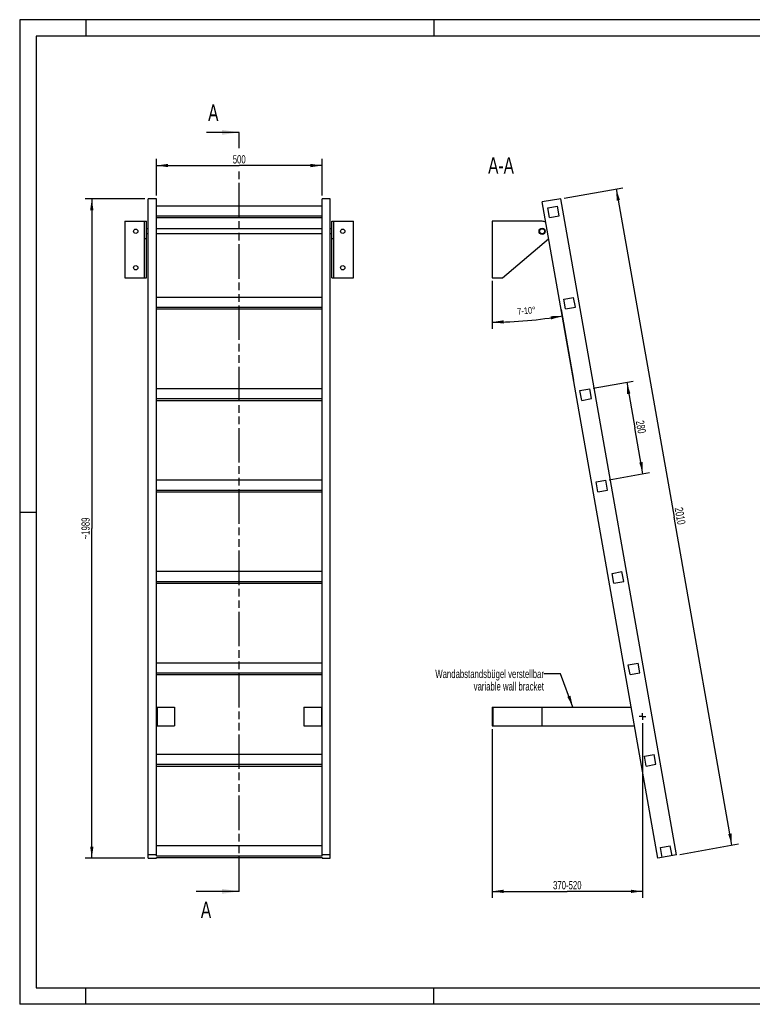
# Model space of a CAD drawing. Header units: millimetres. Extents: x 0 to 4200, y 0 to 2970.
# Tile 1 of 2: x 0 to 2212, y 0 to 2970. Entities that reach past the tile are written whole.
import ezdxf

# ---------------------------------------------------------------- set-up
doc = ezdxf.new("R2010")
doc.units = ezdxf.units.MM
doc.header["$LTSCALE"] = 231
doc.linetypes.add('CENTER', pattern=[0.6, 0.375, -0.075, 0.075, -0.075])
doc.linetypes.add('PHANTOM', pattern=[0.8, 0.45, -0.05, 0.1, -0.05, 0.1, -0.05])
doc.layers.get('0').update_dxf_attribs({"linetype": 'CONTINUOUS'})
for name, color, linetype in [('005_AXIS', 7, 'CONTINUOUS'), ('050_DIMENSIONING', 7, 'CONTINUOUS'), ('053_NOTES', 7, 'CONTINUOUS'), ('HATCHING_BL0', 7, 'CONTINUOUS')]:
    doc.layers.add(name, color=color, linetype=linetype)
doc.styles.get("Standard").update_dxf_attribs({"font": 'txt', "width": 0.7})
doc.dimstyles.new('DIMSTYLE_1', dxfattribs={"dimtxt": 25, "dimasz": 35, "dimexe": 2, "dimexo": 1, "dimtad": 1, "dimdec": 1, "dimtxsty": 'Standard', "dimblk": '_FILLED', "dimblk1": '_FILLED', "dimblk2": '_FILLED', "dimcen": 0.09, "dimazin": 2, "dimtp": 0.8, "dimtm": 0.8, "dimtfac": 1, "dimtdec": 1, "dimtofl": 0, "dimtmove": 0, "dimatfit": 3, "dimldrblk": '_FILLED', "dimfxl": 1, "dimtolj": 1, "dimarcsym": 0})
doc.dimstyles.new('DIMSTYLE_2', dxfattribs={"dimtxt": 20, "dimasz": 35, "dimexe": 2, "dimexo": 1, "dimgap": 2, "dimtad": 1, "dimdec": 1, "dimtxsty": 'Standard', "dimblk": '_FILLED', "dimblk1": '_FILLED', "dimblk2": '_FILLED', "dimcen": 0.09, "dimazin": 2, "dimtp": 0.5, "dimtm": 0.5, "dimtfac": 1, "dimtdec": 1, "dimtofl": 0, "dimtmove": 0, "dimatfit": 3, "dimldrblk": '_FILLED', "dimfxl": 1, "dimtolj": 1, "dimarcsym": 0})
doc.dimstyles.new('DIMSTYLE_3', dxfattribs={"dimtxt": 25, "dimasz": 35, "dimexe": 2, "dimexo": 1, "dimtad": 1, "dimdec": 1, "dimtxsty": 'Standard', "dimblk": '_FILLED', "dimblk1": '_FILLED', "dimblk2": '_FILLED', "dimcen": 0.09, "dimazin": 2, "dimtp": 2, "dimtm": 2, "dimtfac": 1, "dimtdec": 1, "dimtofl": 0, "dimtmove": 0, "dimatfit": 3, "dimldrblk": '_FILLED', "dimfxl": 1, "dimtolj": 1, "dimarcsym": 0})
doc.dimstyles.new('DIMSTYLE_4', dxfattribs={"dimtxt": 25, "dimasz": 35, "dimexe": 2, "dimexo": 1, "dimtad": 1, "dimdec": 0, "dimtxsty": 'Standard', "dimblk": '_FILLED', "dimblk1": '_FILLED', "dimblk2": '_FILLED', "dimcen": 0.09, "dimazin": 2, "dimtp": 1.2, "dimtm": 1.2, "dimtfac": 1, "dimtdec": 0, "dimtofl": 0, "dimtmove": 0, "dimatfit": 3, "dimldrblk": '_FILLED', "dimfxl": 1, "dimtolj": 1, "dimarcsym": 0})
doc.dimstyles.new('DIMSTYLE_5', dxfattribs={"dimtxt": 25, "dimasz": 35, "dimexe": 2, "dimexo": 1, "dimtad": 1, "dimtxsty": 'Standard', "dimblk": '_FILLED', "dimblk1": '_FILLED', "dimblk2": '_FILLED', "dimcen": 0.09, "dimazin": 2, "dimtp": 0.8, "dimtm": 0.8, "dimtfac": 1, "dimtofl": 0, "dimtmove": 0, "dimatfit": 3, "dimldrblk": '_FILLED', "dimfxl": 1, "dimtolj": 1, "dimarcsym": 0})
doc.dimstyles.new('DIMSTYLE_6', dxfattribs={"dimtxt": 25, "dimasz": 35, "dimexe": 2, "dimexo": 1, "dimtad": 1, "dimtxsty": 'Standard', "dimblk": '_FILLED', "dimblk1": '_FILLED', "dimblk2": '_FILLED', "dimcen": 0.09, "dimazin": 2, "dimtp": 0.5, "dimtm": 0.5, "dimtfac": 1, "dimtofl": 0, "dimtmove": 0, "dimatfit": 3, "dimldrblk": '_FILLED', "dimfxl": 1, "dimtolj": 1, "dimarcsym": 0})
doc.dimstyles.get("Standard").update_dxf_attribs({"dimtxt": 25, "dimasz": 35, "dimexe": 2, "dimexo": 1, "dimtad": 1, "dimtxsty": 'Standard', "dimblk": '_FILLED', "dimblk1": '_FILLED', "dimblk2": '_FILLED', "dimcen": 0.09, "dimazin": 2, "dimtol": 1, "dimtp": 0.01, "dimtm": 0.01, "dimtfac": 1, "dimtofl": 0, "dimtmove": 0, "dimatfit": 3, "dimldrblk": '_FILLED', "dimfxl": 1, "dimtolj": 1, "dimarcsym": 0})

# ---------------------------------------------------------------- blocks, each defined once
blk = doc.blocks.new('_FILLED')
at = {"color": 0, "linetype": 'ByBlock'}
blk.add_solid([(0, 0), (-1, 0.143), (-1, -0.143)], dxfattribs=at)
blk = doc.blocks.new('*D2')
at = {"layer": '050_DIMENSIONING', "color": 2, "linetype": 'Continuous', "transparency": 16777216}
for p, q in [((412.7, 2440.1), (412.7, 2550.1)), ((412.7, 2530.1), (662.7, 2530.1)), ((912.7, 2530.1), (662.7, 2530.1)), ((912.7, 2440.1), (912.7, 2550.1))]:
    blk.add_line(p, q, dxfattribs=at)
at = {"layer": '050_DIMENSIONING', "color": 2, "linetype": 'Continuous', "transparency": 16777216, "xscale": 35, "yscale": 35, "zscale": 35, "rotation": 180}
blk.add_blockref('_FILLED', (412.7, 2530.1), dxfattribs=at)
at = {"layer": '050_DIMENSIONING', "color": 2, "linetype": 'Continuous', "transparency": 16777216, "xscale": 35, "yscale": 35, "zscale": 35}
blk.add_blockref('_FILLED', (912.7, 2530.1), dxfattribs=at)
at = {"layer": '050_DIMENSIONING', "color": 2, "linetype": 'Continuous', "transparency": 16777216, "insert": (662.7, 2561.3), "char_height": 25, "width": 85.714, "attachment_point": 2, "line_spacing_factor": 0.9}
blk.add_mtext('500', dxfattribs=at)
blk = doc.blocks.new('*D3')
at = {"layer": '050_DIMENSIONING', "color": 2, "linetype": 'Continuous', "transparency": 16777216}
for p, q in [((1426.1, 2181.8), (1426.1, 2037.8)), ((1634.4, 2096), (1672, 1882.5))]:
    blk.add_line(p, q, dxfattribs=at)
for start, end in [(270, 275), (275, 280)]:
    blk.add_arc((1426.1, 3277.4), 1219.6, start, end, dxfattribs=at)
for points in [[(1461, 2063.3), (1426.1, 2057.8), (1461.1, 2053.3)], [(1604.1, 2065.8), (1637.9, 2076.3), (1602.5, 2075.6)]]:
    blk.add_solid(points, dxfattribs=at)
at = {"layer": '050_DIMENSIONING', "color": 2, "linetype": 'Continuous', "transparency": 16777216, "insert": (1528.9, 2102.3), "char_height": 20, "width": 105.714, "attachment_point": 2, "rotation": 5, "line_spacing_factor": 0.9}
blk.add_mtext('7-10\\fgdt;{\\W1.0;{\\fgdt;~}}', dxfattribs=at)
blk = doc.blocks.new('*D4')
at = {"layer": '050_DIMENSIONING', "color": 2, "linetype": 'Continuous', "transparency": 16777216}
for p, q in [((1643.2, 2431.8), (1820.5, 2463)), ((1800.8, 2459.6), (1975.3, 1469.8)), ((2149.8, 480.1), (1975.3, 1469.8)), ((1992.3, 452.3), (2169.5, 483.6))]:
    blk.add_line(p, q, dxfattribs=at)
at = {"layer": '050_DIMENSIONING', "color": 2, "linetype": 'Continuous', "transparency": 16777216, "xscale": 35, "yscale": 35, "zscale": 35}
for p, rotation in [((1800.8, 2459.6), 100), ((2149.8, 480.1), 280)]:
    blk.add_blockref('_FILLED', p, dxfattribs=dict(at, rotation=rotation))
at = {"layer": '050_DIMENSIONING', "color": 2, "linetype": 'Continuous', "transparency": 16777216, "insert": (2006.1, 1475.3), "char_height": 25, "width": 109.821, "attachment_point": 2, "rotation": 280, "line_spacing_factor": 0.9}
blk.add_mtext('2010', dxfattribs=at)
blk = doc.blocks.new('*D5')
at = {"layer": '050_DIMENSIONING', "color": 2, "linetype": 'Continuous', "transparency": 16777216}
for p, q in [((377.7, 2430.1), (197.7, 2430.1)), ((217.7, 2430.1), (217.7, 1435.4)), ((217.7, 440.7), (217.7, 1435.4)), ((377.7, 440.7), (197.7, 440.7))]:
    blk.add_line(p, q, dxfattribs=at)
at = {"layer": '050_DIMENSIONING', "color": 2, "linetype": 'Continuous', "transparency": 16777216, "xscale": 35, "yscale": 35, "zscale": 35}
for p, rotation in [((217.7, 2430.1), 90), ((217.7, 440.7), 270)]:
    blk.add_blockref('_FILLED', p, dxfattribs=dict(at, rotation=rotation))
at = {"layer": '050_DIMENSIONING', "color": 2, "linetype": 'Continuous', "transparency": 16777216, "insert": (186.4, 1435.4), "char_height": 25, "width": 139.286, "attachment_point": 2, "rotation": 90, "line_spacing_factor": 0.9}
blk.add_mtext('~1989', dxfattribs=at)
blk = doc.blocks.new('*D6')
at = {"layer": '050_DIMENSIONING', "color": 2, "linetype": 'Continuous', "transparency": 16777216}
for p, q in [((1879.9, 848.1), (1879.9, 346.9)), ((1426.1, 829.6), (1426.1, 346.9)), ((1426.1, 346.9), (1426.1, 320.7)), ((1426.1, 340.7), (1653, 340.7)), ((1879.9, 340.7), (1653, 340.7)), ((1879.9, 346.9), (1879.9, 320.7))]:
    blk.add_line(p, q, dxfattribs=at)
at = {"layer": '050_DIMENSIONING', "color": 2, "linetype": 'Continuous', "transparency": 16777216, "xscale": 35, "yscale": 35, "zscale": 35, "rotation": 180}
blk.add_blockref('_FILLED', (1426.1, 340.7), dxfattribs=at)
at = {"layer": '050_DIMENSIONING', "color": 2, "linetype": 'Continuous', "transparency": 16777216, "xscale": 35, "yscale": 35, "zscale": 35}
blk.add_blockref('_FILLED', (1879.9, 340.7), dxfattribs=at)
at = {"layer": '050_DIMENSIONING', "color": 2, "linetype": 'Continuous', "transparency": 16777216, "insert": (1653, 371.9), "char_height": 25, "width": 198.214, "attachment_point": 2, "line_spacing_factor": 0.9}
blk.add_mtext('370-520\\P ', dxfattribs=at)
blk = doc.blocks.new('*D7')
at = {"layer": '050_DIMENSIONING', "color": 2, "linetype": 'Continuous', "transparency": 16777216}
for p, q in [((1730.6, 1858.3), (1852.3, 1879.7)), ((1832.6, 1876.2), (1856.9, 1738.4)), ((1881.2, 1600.5), (1856.9, 1738.4)), ((1779.3, 1582.5), (1900.9, 1604))]:
    blk.add_line(p, q, dxfattribs=at)
at = {"layer": '050_DIMENSIONING', "color": 2, "linetype": 'Continuous', "transparency": 16777216, "xscale": 35, "yscale": 35, "zscale": 35}
for p, rotation in [((1832.6, 1876.2), 100), ((1881.2, 1600.5), 280)]:
    blk.add_blockref('_FILLED', p, dxfattribs=dict(at, rotation=rotation))
at = {"layer": '050_DIMENSIONING', "color": 2, "linetype": 'Continuous', "transparency": 16777216, "insert": (1887.7, 1743.8), "char_height": 25, "width": 88.393, "attachment_point": 2, "rotation": 280, "line_spacing_factor": 0.9}
blk.add_mtext('280', dxfattribs=at)
blk = doc.blocks.new('XSEC_FILLED')
at = {"color": 0, "linetype": 'ByBlock'}
blk.add_solid([(0, 0), (-1, 0.143), (-1, -0.143)], dxfattribs=at)
blk = doc.blocks.new('HATCHING_BL0', base_point=(597.8, 1487))
at = {"layer": 'HATCHING_BL0', "color": 7, "linetype": 'PHANTOM'}
for p, q in [((662.7, 2582.6), (662.7, 2630.1)), ((662.7, 340.7), (662.7, 2519.1))]:
    blk.add_line(p, q, dxfattribs=at)
at = {"layer": 'HATCHING_BL0', "color": 7, "linetype": 'Continuous', "char_height": 50, "width": 64.286, "attachment_point": 1, "line_spacing_factor": 0.9}
for insert in [(568.8, 2714.2), (546.8, 309.9)]:
    blk.add_mtext('A', dxfattribs=dict(at, insert=insert))
at = {"layer": 'HATCHING_BL0', "color": 7, "linetype": 'Continuous'}
for points in [[(662.7, 2630.1), (564.2, 2630.1)], [(662.7, 340.7), (532.9, 340.7)]]:
    blk.add_leader(points, dimstyle='Standard', override={"dimasz": 52.5, "dimtad": 0, "dimldrblk": 'XSEC_FILLED'}, dxfattribs=at)

msp = doc.modelspace()

# ---------------------------------------------------------------- hatches: boundary and pattern name
at = {"linetype": 'Continuous'}
h = msp.add_hatch(dxfattribs=at)
h.set_pattern_fill('ANSI31', color=2, angle=90, style=0, pattern_type=2)
h.set_pattern_definition([(135, (1426.08, 2276.8), (-239.875, -239.875), [])])
edge = h.paths.add_edge_path()
edge.add_line((1969.109, 448.246), (1939.565, 443.037))
edge.add_line((1939.565, 443.037), (1934.356, 472.581))
edge.add_line((1934.356, 472.581), (1963.9, 477.79))
edge.add_line((1969.109, 448.246), (1963.9, 477.79))
edge = h.paths.add_edge_path()
edge.add_line((1599.215, 2373.26), (1594.005, 2402.804))
edge.add_line((1594.005, 2402.804), (1623.55, 2408.014))
edge.add_line((1628.759, 2378.469), (1623.55, 2408.014))
edge.add_line((1599.215, 2373.26), (1628.759, 2378.469))
edge = h.paths.add_edge_path()
edge.add_line((1647.836, 2097.514), (1642.627, 2127.058))
edge.add_line((1642.627, 2127.058), (1672.171, 2132.267))
edge.add_line((1677.38, 2102.723), (1672.171, 2132.267))
edge.add_line((1647.836, 2097.514), (1677.38, 2102.723))
edge = h.paths.add_edge_path()
edge.add_line((1696.458, 1821.768), (1691.248, 1851.312))
edge.add_line((1691.248, 1851.312), (1720.792, 1856.521))
edge.add_line((1726.002, 1826.977), (1720.792, 1856.521))
edge.add_line((1696.458, 1821.768), (1726.002, 1826.977))
edge = h.paths.add_edge_path()
edge.add_line((1745.079, 1546.021), (1739.87, 1575.566))
edge.add_line((1739.87, 1575.566), (1769.414, 1580.775))
edge.add_line((1774.623, 1551.231), (1769.414, 1580.775))
edge.add_line((1745.079, 1546.021), (1774.623, 1551.231))
edge = h.paths.add_edge_path()
edge.add_line((1793.701, 1270.275), (1788.491, 1299.819))
edge.add_line((1788.491, 1299.819), (1818.035, 1305.029))
edge.add_line((1823.245, 1275.485), (1818.035, 1305.029))
edge.add_line((1793.701, 1270.275), (1823.245, 1275.485))
edge = h.paths.add_edge_path()
edge.add_line((1842.322, 994.529), (1837.113, 1024.073))
edge.add_line((1837.113, 1024.073), (1866.657, 1029.283))
edge.add_line((1871.866, 999.739), (1866.657, 1029.283))
edge.add_line((1842.322, 994.529), (1871.866, 999.739))
edge = h.paths.add_edge_path()
edge.add_line((1890.944, 718.783), (1885.734, 748.327))
edge.add_line((1885.734, 748.327), (1915.278, 753.537))
edge.add_line((1920.488, 723.992), (1915.278, 753.537))
edge.add_line((1890.944, 718.783), (1920.488, 723.992))
edge = h.paths.add_edge_path()
edge.add_arc((1577.08, 2331.786), 7.5, 0, 180)
edge.add_arc((1577.08, 2331.786), 7.5, -180, 0)

# ---------------------------------------------------------------- linework, layer by layer
at = {"color": 3, "linetype": 'Continuous'}
for p, q in [((0, 2970), (0, 0)), ((4200, 2970), (0, 2970)), ((200, 2970), (200, 2920)), ((1250, 2970), (1250, 2920)), ((0, 1485), (50, 1485)), ((200, 0), (200, 50)), ((1250, 0), (1250, 50)), ((4200, 0), (0, 0))]:
    msp.add_line(p, q, dxfattribs=at)
at = {"color": 5, "linetype": 'Continuous'}
for p, q in [((50, 2920), (50, 50)), ((4150, 2920), (50, 2920)), ((50, 50), (4150, 50))]:
    msp.add_line(p, q, dxfattribs=at)
at = {"color": 7, "linetype": 'Continuous'}
for p, q in [((387.7, 440.692), (387.7, 2430.054)), ((412.7, 2430.054), (387.7, 2430.054)), ((412.7, 448.246), (412.7, 2430.054)), ((912.7, 2408.014), (412.7, 2408.014)), ((912.7, 448.246), (912.7, 2430.054)), ((937.7, 2430.054), (912.7, 2430.054)), ((937.7, 440.692), (937.7, 2430.054)), ((1633.371, 2430.054), (1577.237, 2420.156)), ((1926.27, 440.692), (1577.237, 2420.156)), ((1594.005, 2402.804), (1623.55, 2408.014)), ((1628.759, 2378.469), (1623.55, 2408.014)), ((1982.404, 450.59), (1633.371, 2430.054)), ((412.7, 2378.469), (912.7, 2378.469)), ((1599.215, 2373.26), (1594.005, 2402.804)), ((1599.215, 2373.26), (1628.759, 2378.469)), ((317.7, 2361.786), (382.7, 2361.786)), ((376.7, 2191.786), (376.7, 2361.786)), ((382.7, 2191.786), (382.7, 2361.786)), ((412.7, 2373.26), (912.7, 2373.26)), ((942.7, 2191.786), (942.7, 2361.786)), ((942.7, 2361.786), (1007.7, 2361.786)), ((948.7, 2191.786), (948.7, 2361.786)), ((1577.08, 2361.786), (1426.08, 2361.786)), ((1457.697, 2191.786), (1596.428, 2308.859)), ((317.7, 2191.786), (382.7, 2191.786)), ((942.7, 2191.786), (1007.7, 2191.786)), ((1426.08, 2191.786), (1457.697, 2191.786)), ((912.7, 2132.267), (412.7, 2132.267)), ((1642.627, 2127.058), (1672.171, 2132.267)), ((1647.836, 2097.514), (1642.627, 2127.058)), ((1677.38, 2102.723), (1672.171, 2132.267)), ((412.7, 2102.723), (912.7, 2102.723)), ((412.7, 2097.514), (912.7, 2097.514)), ((1647.836, 2097.514), (1677.38, 2102.723)), ((912.7, 1856.521), (412.7, 1856.521)), ((1691.248, 1851.312), (1720.792, 1856.521)), ((1696.458, 1821.768), (1691.248, 1851.312)), ((1726.002, 1826.977), (1720.792, 1856.521)), ((412.7, 1826.977), (912.7, 1826.977)), ((412.7, 1821.768), (912.7, 1821.768)), ((1696.458, 1821.768), (1726.002, 1826.977)), ((912.7, 1580.775), (412.7, 1580.775)), ((1739.87, 1575.566), (1769.414, 1580.775)), ((1745.079, 1546.021), (1739.87, 1575.566)), ((1774.623, 1551.231), (1769.414, 1580.775)), ((412.7, 1551.231), (912.7, 1551.231)), ((412.7, 1546.021), (912.7, 1546.021)), ((1745.079, 1546.021), (1774.623, 1551.231)), ((912.7, 1305.029), (412.7, 1305.029)), ((1788.491, 1299.819), (1818.035, 1305.029)), ((1793.701, 1270.275), (1788.491, 1299.819)), ((1823.245, 1275.485), (1818.035, 1305.029)), ((412.7, 1275.485), (912.7, 1275.485)), ((412.7, 1270.275), (912.7, 1270.275)), ((1793.701, 1270.275), (1823.245, 1275.485)), ((912.7, 1029.283), (412.7, 1029.283)), ((1837.113, 1024.073), (1866.657, 1029.283)), ((1842.322, 994.529), (1837.113, 1024.073)), ((1871.866, 999.739), (1866.657, 1029.283)), ((412.7, 999.739), (912.7, 999.739)), ((412.7, 994.529), (912.7, 994.529)), ((1842.322, 994.529), (1871.866, 999.739)), ((412.7, 896.565), (467.7, 896.565)), ((414.7, 896.565), (414.7, 839.565)), ((467.7, 896.565), (467.7, 839.565)), ((857.7, 896.565), (912.7, 896.565)), ((857.7, 896.565), (857.7, 839.565)), ((910.7, 896.565), (910.7, 839.565)), ((1426.08, 896.565), (1845.888, 896.565)), ((1426.08, 896.565), (1426.08, 839.565)), ((1428.08, 896.565), (1428.08, 839.565)), ((1576.08, 896.565), (1576.08, 839.565)), ((412.7, 839.565), (467.7, 839.565)), ((857.7, 839.565), (912.7, 839.565)), ((1426.08, 839.565), (1855.938, 839.565)), ((912.7, 753.537), (412.7, 753.537)), ((1885.734, 748.327), (1915.278, 753.537)), ((1890.944, 718.783), (1885.734, 748.327)), ((1920.488, 723.992), (1915.278, 753.537)), ((412.7, 723.992), (912.7, 723.992)), ((412.7, 718.783), (912.7, 718.783)), ((1890.944, 718.783), (1920.488, 723.992)), ((912.7, 477.79), (412.7, 477.79)), ((1934.356, 472.581), (1963.9, 477.79)), ((1969.109, 448.246), (1963.9, 477.79)), ((412.7, 450.59), (387.7, 450.59)), ((412.7, 448.246), (912.7, 448.246)), ((937.7, 450.59), (912.7, 450.59)), ((1982.404, 450.59), (1926.27, 440.692)), ((1939.565, 443.037), (1934.356, 472.581)), ((387.7, 440.692), (412.7, 440.692)), ((412.7, 443.037), (912.7, 443.037)), ((412.7, 440.692), (412.7, 443.037)), ((912.7, 443.037), (912.7, 440.692)), ((912.7, 440.692), (937.7, 440.692))]:
    msp.add_line(p, q, dxfattribs=at)
at = {"color": 9, "linetype": 'Continuous'}
for p, q in [((382.7, 2308.859), (376.7, 2308.859)), ((948.7, 2308.859), (942.7, 2308.859))]:
    msp.add_line(p, q, dxfattribs=at)
at = {"color": 7, "linetype": 'Continuous'}
msp.add_circle((1577.08, 2331.786), 7.5, dxfattribs=at)
for start, end in [(68.888681, 90), (310.160401, 311.1227)]:
    msp.add_arc((1577.08, 2331.786), 30, start, end, dxfattribs=at)
at = {"layer": '005_AXIS', "color": 7, "linetype": 'Continuous'}
for p, q in [((317.7, 2361.786), (317.7, 2191.786)), ((1007.7, 2191.786), (1007.7, 2361.786)), ((1426.08, 2361.786), (1426.08, 2191.786)), ((387.7, 2339.286), (382.7, 2339.286)), ((387.7, 2324.286), (382.7, 2324.286)), ((912.7, 2339.286), (412.7, 2339.286)), ((912.7, 2324.286), (412.7, 2324.286)), ((942.7, 2339.286), (937.7, 2339.286)), ((942.7, 2324.286), (937.7, 2324.286))]:
    msp.add_line(p, q, dxfattribs=at)
at = {"layer": '005_AXIS', "color": 7, "linetype": 'CENTER'}
for q in [(1869.853, 868.065), (1879.853, 878.065), (1889.853, 868.065), (1879.853, 858.064)]:
    msp.add_line((1879.853, 868.065), q, dxfattribs=at)
at = {"layer": '005_AXIS', "color": 7, "linetype": 'Continuous'}
for centre, radius in [((350.2, 2331.786), 6.5), ((975.2, 2331.786), 6.5), ((1577.08, 2331.786), 9.25), ((350.2, 2221.786), 6.5), ((975.2, 2221.786), 6.5)]:
    msp.add_circle(centre, radius, dxfattribs=at)

# ---------------------------------------------------------------- block references
at = {"layer": 'HATCHING_BL0'}
msp.add_blockref('HATCHING_BL0', (597.821, 1487.046), dxfattribs=at)

# ---------------------------------------------------------------- texts
at = {"layer": '053_NOTES', "color": 2, "linetype": 'Continuous', "attachment_point": 3, "line_spacing_factor": 0.9}
for s, insert, char_height, width in [('A-A', (1492.003, 2555.054), 50, 196.42857), ('Wandabstandsbügel verstellbar\\Pvariable wall bracket', (1582.42, 1009.065), 25, 770)]:
    msp.add_mtext(s, dxfattribs=dict(at, insert=insert, char_height=char_height, width=width))

# ---------------------------------------------------------------- dimensions: what is measured, and where the dimension line sits
at = {"layer": '050_DIMENSIONING', "color": 2, "linetype": 'Continuous'}
dim = msp.add_linear_dim(base=(912.7, 2530.054), p1=(412.7, 2439.054), p2=(912.7, 2439.054), dimstyle='DIMSTYLE_1', dxfattribs=at)
dim.commit()
dim.dimension.update_dxf_attribs({"geometry": '*D2', "text_midpoint": (659.128, 2530.054), "dimtype": 160})
for base, p1, p2, angle, dimstyle, picture, middle in [((1800.789, 2459.574), (1991.268, 452.153), (1642.235, 2431.617), 100, 'DIMSTYLE_3', '*D4', (1974.685, 1473.36)), ((1881.19, 1600.484), (1729.656, 1858.084), (1778.277, 1582.338), 280, 'DIMSTYLE_6', '*D7', (1856.259, 1741.874))]:
    dim = msp.add_linear_dim(base=base, p1=p1, p2=p2, angle=angle, dimstyle=dimstyle, dxfattribs=at)
    dim.commit()
    dim.dimension.update_dxf_attribs({"geometry": picture, "text_midpoint": middle, "dimtype": 160})
dim = msp.add_linear_dim(base=(217.7, 440.692), p1=(378.7, 2430.054), p2=(378.7, 440.692), angle=270, text='~<>', dimstyle='DIMSTYLE_4', dxfattribs=at)
dim.commit()
dim.dimension.update_dxf_attribs({"geometry": '*D5', "text_midpoint": (217.7, 1435.373), "dimtype": 160})
dim = msp.add_angular_dim_2l(base=(1532.38, 2062.404), line1=((1426.08, 2194.983), (1426.08, 2182.786)), line2=((1632.105, 2108.984), (1634.223, 2096.973)), text='7-<>', dimstyle='DIMSTYLE_2', dxfattribs=at)
dim.commit()
dim.dimension.update_dxf_attribs({"geometry": '*D3', "text_midpoint": (1532.38, 2062.404), "dimtype": 162})
dim = msp.add_linear_dim(base=(1879.853, 340.692), p1=(1426.08, 830.565), p2=(1879.853, 849.065), text='370-520\\P ', dimstyle='DIMSTYLE_5', dxfattribs=at)
dim.commit()
dim.dimension.update_dxf_attribs({"geometry": '*D6', "text_midpoint": (1652.966, 340.692), "dimtype": 160})

# ---------------------------------------------------------------- leaders
at = {"layer": '053_NOTES', "color": 2, "linetype": 'Continuous', "annotation_type": 0, "has_hookline": 1, "hookline_direction": 1, "text_width": 481.6}
msp.add_leader([(1670.012, 896.565), (1632.42, 996.565), (1582.42, 996.565)], dimstyle='Standard', override={"dimtad": 0}, dxfattribs=at)

doc.saveas('drawing.dxf')
